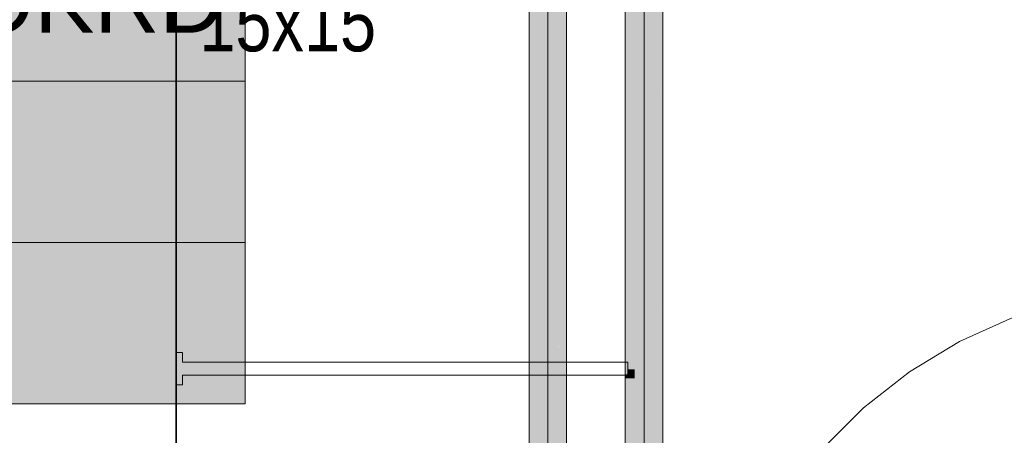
# Model space of a CAD drawing. Extents: x -223 to 557, y -138 to 606.
# Tile 30 of 256: x -35 to -4, y 37 to 50. Entities that reach past the tile are written whole.
import ezdxf
from ezdxf.lldxf.tags import DXFTag

# ---------------------------------------------------------------- set-up
doc = ezdxf.new("R2010")
doc.units = 0
doc.layers.get('0').update_dxf_attribs({"lineweight": 35})
for name, color, linetype, lineweight in [('0-Shading', 7, 'Continuous', 35), ('5_EG-HLSE', 7, 'Continuous', 25), ('5_EG-NEU', 7, 'Continuous', 25)]:
    doc.layers.add(name, color=color, linetype=linetype, lineweight=lineweight)
for name, color, linetype, lineweight, true_color in [('H_Ruecklauf_OG', 5, 'Continuous', 18, 0x0000ff), ('H_Vorlauf_Beschriftung_OG', 1, 'Continuous', 18, 0xff0000), ('H_Vorlauf_OG', 1, 'Continuous', 18, 0xff0000)]:
    doc.layers.add(name, color=color, linetype=linetype, lineweight=lineweight, true_color=true_color)
doc.styles.get("Standard").update_dxf_attribs({"font": 'arial.ttf'})
tags = doc.linetypes.add('ALL_S14', pattern=[0.002, 0.001, -0.001]).pattern_tags.tags
tags[6:7] = [DXFTag(74, 4), DXFTag(75, 0), DXFTag(340, '0'), DXFTag(46, 1.0), DXFTag(50, 0.0), DXFTag(44, 0.0), DXFTag(45, 0.0)]
tags[4:5] = [DXFTag(74, 4), DXFTag(75, 0), DXFTag(340, '0'), DXFTag(46, 1.0), DXFTag(50, 0.0), DXFTag(44, 0.0), DXFTag(45, 0.0)]

# ---------------------------------------------------------------- blocks, each defined once
blk = doc.blocks.new('Shading-A07ALDT11N', base_point=(16.413, 8.964))
at = {"layer": '0-Shading', "color": 14, "true_color": 0xa00000}
for points in [[(-15.768, 38.543), (-15.845, 38.543), (-15.768, 57.513)], [(-15.845, 38.543), (-15.768, 57.513), (-15.845, 57.513)], [(-14.763, 9.867), (-14.685, 9.867), (-14.763, 57.645)], [(-14.685, 9.867), (-14.763, 57.645), (-14.76, 57.645)], [(-14.685, 9.867), (-14.685, 57.67), (-14.76, 57.67)], [(-15.768, 38.42), (-15.845, 38.42), (-15.845, 38.543)], [(-15.768, 38.42), (-15.768, 38.543), (-15.845, 38.543)], [(-15.768, 22.852), (-15.845, 22.852), (-15.768, 38.42)], [(-15.845, 22.852), (-15.768, 38.42), (-15.845, 38.42)]]:
    blk.add_solid(points, dxfattribs=at)
at = {"layer": '0-Shading', "color": 12, "true_color": 0xd90000}
for points in [[(-14.763, 40.845), (-14.975, 40.845), (-14.763, 57.105)], [(-14.975, 40.845), (-14.763, 57.105), (-14.975, 57.105)], [(-15.555, 38.705), (-15.768, 38.705), (-15.555, 57.028)], [(-15.768, 38.705), (-15.555, 57.028), (-15.768, 57.028)], [(-14.975, 40.105), (-14.763, 40.105), (-14.763, 40.845)], [(-14.975, 40.105), (-14.763, 40.845), (-14.975, 40.845)], [(-14.975, 9.867), (-14.763, 9.867), (-14.975, 40.105)], [(-14.763, 9.867), (-14.975, 40.105), (-14.763, 40.105)], [(-15.555, 38.42), (-15.768, 38.42), (-15.555, 38.705)], [(-15.768, 38.42), (-15.555, 38.705), (-15.768, 38.705)], [(-15.555, 22.891), (-15.768, 22.891), (-15.555, 38.42)], [(-15.768, 22.891), (-15.555, 38.42), (-15.768, 38.42)]]:
    blk.add_solid(points, dxfattribs=at)
at = {"layer": '0-Shading', "color": 1, "true_color": 0xfa0000}
for points in [[(-15.265, 39.321), (-15.555, 39.321), (-15.265, 56.879)], [(-15.555, 39.321), (-15.265, 56.879), (-15.555, 56.879)], [(-14.975, 40.105), (-15.265, 40.105), (-14.975, 56.879)], [(-15.265, 40.105), (-14.975, 56.879), (-15.265, 56.879)], [(-14.975, 39.321), (-15.265, 39.321), (-14.975, 40.105)], [(-15.265, 39.321), (-14.975, 40.105), (-15.265, 40.105)], [(-15.265, 38.705), (-15.555, 38.705), (-15.265, 39.321)], [(-15.555, 38.705), (-15.265, 39.321), (-15.555, 39.321)], [(-14.975, 23.647), (-15.265, 23.647), (-14.975, 39.321)], [(-15.265, 23.647), (-14.975, 39.321), (-15.265, 39.321)], [(-15.265, 23.217), (-15.555, 23.217), (-15.265, 38.705)], [(-15.555, 23.217), (-15.265, 38.705), (-15.555, 38.705)]]:
    blk.add_solid(points, dxfattribs=at)
blk = doc.blocks.new('Shading-A07ALDT31N', base_point=(-18.54, 59.049))
at = {"layer": '0-Shading', "color": 5, "true_color": 0x0000fa}
for points in [[(-18.25, 33.189), (-18.54, 33.189), (-18.25, 58.819)], [(-18.54, 33.189), (-18.25, 58.819), (-18.54, 58.819)], [(-17.96, 33.972), (-18.25, 33.972), (-17.96, 58.895)], [(-18.25, 33.972), (-17.96, 58.895), (-18.25, 58.895)]]:
    blk.add_solid(points, dxfattribs=at)
at = {"layer": '0-Shading', "color": 172, "true_color": 0x0000d9}
for points in [[(-17.921, 34.11), (-17.96, 34.11), (-17.849, 58.642)], [(-17.96, 34.11), (-17.849, 58.642), (-17.96, 58.642)], [(-18.54, 32.572), (-18.722, 32.572), (-18.54, 58.525)], [(-18.722, 32.572), (-18.54, 58.525), (-18.655, 58.525)], [(-17.748, 34.713), (-17.919, 34.713), (-17.748, 58.411)], [(-17.919, 34.713), (-17.748, 58.411), (-17.85, 58.411)], [(-18.722, 32.328), (-18.752, 32.328), (-18.656, 58.279)], [(-18.752, 32.328), (-18.656, 58.279), (-18.752, 58.279)]]:
    blk.add_solid(points, dxfattribs=at)
at = {"layer": '0-Shading', "color": 174, "true_color": 0x0000a0}
for points in [[(-17.67, 35.212), (-17.748, 35.212), (-17.67, 57.721)], [(-17.748, 35.212), (-17.67, 57.721), (-17.748, 57.721)], [(-18.752, 32.411), (-18.83, 32.411), (-18.752, 57.568)], [(-18.83, 32.411), (-18.752, 57.568), (-18.83, 57.568)]]:
    blk.add_solid(points, dxfattribs=at)
blk = doc.blocks.new('Referenz-A07ALDUO1N', base_point=(-167.675, -99.33))
at = {"layer": '5_EG-HLSE', "color": 0, "linetype": 'ALL_S14', "lineweight": 13, "ltscale": 0.13}
for p, q in [((-3.835, 40.307), (-5.486, 39.564)), ((-5.486, 39.564), (-7.037, 38.627)), ((-7.037, 38.627), (-8.462, 37.51)), ((-8.462, 37.51), (-9.743, 36.229))]:
    blk.add_line(p, q, dxfattribs=at)
at = {"layer": '5_EG-HLSE', "color": 0, "lineweight": 13}
for p, q in [((-29.567, 39.223), (-29.767, 39.223)), ((-29.767, 39.223), (-29.767, 38.223)), ((-29.567, 38.923), (-29.567, 39.223)), ((-29.567, 38.923), (-15.767, 38.923)), ((-15.767, 38.523), (-15.767, 38.923)), ((-29.567, 38.223), (-29.567, 38.523)), ((-29.567, 38.523), (-15.767, 38.523)), ((-29.767, 38.223), (-29.567, 38.223))]:
    blk.add_line(p, q, dxfattribs=at)
at = {"layer": '5_EG-NEU', "color": 0, "lineweight": 35}
blk.add_line((-29.767, 54.523), (-29.767, 8.523), dxfattribs=at)
at = {"layer": '5_EG-HLSE', "color": 0, "lineweight": 18, "insert": (-29.05, 50.358), "char_height": 1.8, "attachment_point": 1}
blk.add_mtext('{\\W0.8;\\fArial;15x15}', dxfattribs=at)
blk = doc.blocks.new('Rohr - 1703-A07ALDXS1N', base_point=(-15.265, 8.997))
at = {"color": 0, "linetype": 'ByBlock', "lineweight": -2, "ltscale": 0.18}
blk.add_line((-15.265, 60.323), (-15.265, 8.997), dxfattribs=at)
blk = doc.blocks.new('Bauteilbeschriftung-A07ALE4E1N', base_point=(-67.829, 37.636))
at = {"color": 0, "lineweight": -2}
for p, q in [((-27.627, 57.636), (-27.627, 37.636)), ((-67.829, 47.636), (-27.627, 47.636)), ((-67.829, 42.636), (-27.627, 42.636)), ((-27.627, 37.636), (-67.829, 37.636))]:
    blk.add_line(p, q, dxfattribs=at)
at = {"color": 7, "linetype": 'ByBlock', "lineweight": -2, "ltscale": 0.18, "true_color": 0xffffff}
for points in [[(-67.829, 37.636), (-27.627, 37.636), (-67.829, 57.636)], [(-27.627, 37.636), (-67.829, 57.636), (-27.627, 57.636)]]:
    blk.add_solid(points, dxfattribs=at)
at = {"color": 0, "linetype": 'ByBlock', "lineweight": -2, "ltscale": 0.18, "insert": (-67.163, 51.136), "char_height": 2, "attachment_point": 1}
blk.add_mtext('{\\fArial;Mitte Bauteil = 10 cm ab OKRD}', dxfattribs=at)
blk = doc.blocks.new('Rohr - 1703-A07ALE4K1N', base_point=(-18.25, 19.817))
at = {"color": 0, "linetype": 'ByBlock', "lineweight": -2, "ltscale": 0.18}
blk.add_line((-18.25, 19.817), (-18.25, 60.127), dxfattribs=at)
blk = doc.blocks.new('Geometrie-A07ALE4S1N', base_point=(-44.203, 3.173))
at = {"layer": 'H_Vorlauf_OG'}
for p, q in [((-15.845, 59.511), (-15.845, 9.867)), ((-14.685, 9.867), (-14.685, 59.511))]:
    blk.add_line(p, q, dxfattribs=at)
blk = doc.blocks.new('Geometrie-A07ALE4U1N', base_point=(-32.901, 3.173))
at = {"layer": 'H_Ruecklauf_OG'}
for p, q in [((-18.83, 61.875), (-18.83, 20.687)), ((-17.67, 20.687), (-17.67, 61.875))]:
    blk.add_line(p, q, dxfattribs=at)

msp = doc.modelspace()

# ---------------------------------------------------------------- block references
at = {"color": 251, "lineweight": 25, "ltscale": 0.25, "true_color": 0x585858}
msp.add_blockref('Referenz-A07ALDUO1N', (-167.675, -99.33), dxfattribs=at)
at = {"linetype": 'Continuous', "ltscale": 0.35}
for name, p in [('Geometrie-A07ALE4S1N', (-44.203, 3.173)), ('Geometrie-A07ALE4U1N', (-32.901, 3.173))]:
    msp.add_blockref(name, p, dxfattribs=at)
for name, p in [('Shading-A07ALDT11N', (16.413, 8.964)), ('Shading-A07ALDT31N', (-18.54, 59.049))]:
    msp.add_blockref(name, p)
at = {"layer": 'H_Ruecklauf_OG', "ltscale": 0.18}
msp.add_blockref('Rohr - 1703-A07ALE4K1N', (-18.25, 19.817), dxfattribs=at)
at = {"layer": 'H_Vorlauf_Beschriftung_OG', "ltscale": 0.18}
msp.add_blockref('Bauteilbeschriftung-A07ALE4E1N', (-67.829, 37.636), dxfattribs=at)
at = {"layer": 'H_Vorlauf_OG', "ltscale": 0.18}
msp.add_blockref('Rohr - 1703-A07ALDXS1N', (-15.265, 8.997), dxfattribs=at)

doc.saveas('drawing.dxf')
